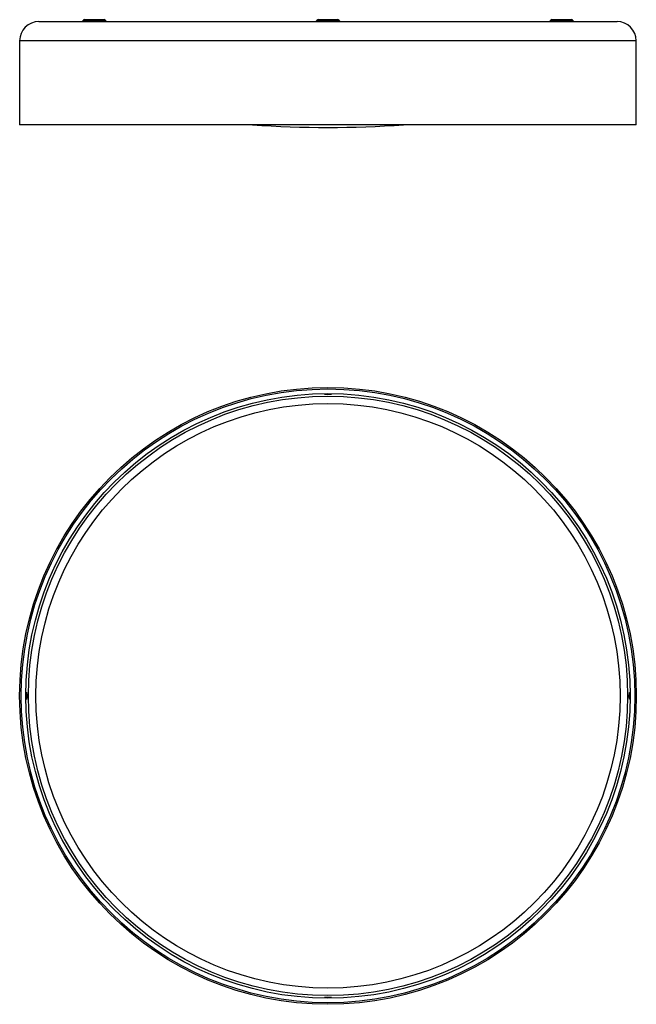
# Model space of a CAD drawing. Header units: millimetres. Extents: x 1221 to 2021, y 1064 to 2340.
import ezdxf

# ---------------------------------------------------------------- set-up
doc = ezdxf.new("R2010")
doc.units = ezdxf.units.MM
doc.header["$LTSCALE"] = 10

msp = doc.modelspace()

# ---------------------------------------------------------------- linework, layer by layer
at = {"color": 7, "linetype": 'Continuous', "lineweight": 25}
for p, q in [((1246.4, 2338), (1996.4, 2338)), ((1303.8, 2339.6), (1302.5, 2338.1)), ((1302.5, 2338.1), (1318.3, 2338.1)), ((1318.3, 2339.6), (1303.8, 2339.6)), ((1305.6, 2340.5), (1331.1, 2340.5)), ((1332.8, 2339.6), (1318.3, 2339.6)), ((1318.3, 2338.1), (1334.2, 2338.1)), ((1334.2, 2338.1), (1332.8, 2339.6)), ((1606.9, 2339.6), (1605.6, 2338.1)), ((1605.6, 2338.1), (1621.4, 2338.1)), ((1621.4, 2339.6), (1606.9, 2339.6)), ((1608.7, 2340.5), (1634.2, 2340.5)), ((1636, 2339.6), (1621.4, 2339.6)), ((1621.4, 2338.1), (1637.3, 2338.1)), ((1637.3, 2338.1), (1636, 2339.6)), ((1910, 2339.6), (1908.7, 2338.1)), ((1908.7, 2338.1), (1924.5, 2338.1)), ((1924.5, 2339.6), (1910, 2339.6)), ((1911.8, 2340.5), (1937.3, 2340.5)), ((1939.1, 2339.6), (1924.5, 2339.6)), ((1924.5, 2338.1), (1940.4, 2338.1)), ((1940.4, 2338.1), (1939.1, 2339.6)), ((1221.4, 2313), (1221.4, 2204)), ((1621.4, 2313), (1221.4, 2313)), ((2021.4, 2313), (1621.4, 2313)), ((2021.4, 2204), (2021.4, 2313)), ((1621.4, 2204), (1221.4, 2204)), ((2021.4, 2204), (1621.4, 2204)), ((1617.7, 1855.1), (1617.7, 1854.7)), ((1617.7, 1855.1), (1625.2, 1855.1)), ((1625.2, 1854.7), (1625.2, 1855.1)), ((1230.4, 1467.4), (1229.9, 1467.4)), ((1229.9, 1459.9), (1229.9, 1467.4)), ((1229.9, 1459.9), (1230.4, 1459.9)), ((2012.9, 1467.4), (2012.5, 1467.4)), ((2012.5, 1459.9), (2012.9, 1459.9)), ((2012.9, 1467.4), (2012.9, 1459.9)), ((1617.7, 1072.6), (1617.7, 1072.1)), ((1625.2, 1072.1), (1625.2, 1072.6)), ((1625.2, 1072.1), (1617.7, 1072.1))]:
    msp.add_line(p, q, dxfattribs=at)
at = {"color": 7, "linetype": 'Continuous', "lineweight": 25, "flags": 128}
for points in [[(1625.2, 1855), (1625.8, 1854.9), (1626, 1854.8), (1625.6, 1854.7), (1624.5, 1854.6), (1623, 1854.5), (1621.2, 1854.5), (1619.5, 1854.6), (1618, 1854.6), (1618, 1854.6)], [(1229.9, 1465.7), (1230, 1466.4), (1230.1, 1467.6), (1230.2, 1468.2), (1230.3, 1468.1), (1230.4, 1467.3), (1230.5, 1466), (1230.5, 1464.3), (1230.5, 1462.5), (1230.5, 1460.8), (1230.4, 1459.6), (1230.4, 1459.6)]]:
    msp.add_lwpolyline(points, dxfattribs=at)
at = {"color": 7, "linetype": 'Continuous', "lineweight": 25}
for radius in [400, 398, 392, 388.7, 379]:
    msp.add_circle((1621.4, 1463.6), radius, dxfattribs=at)
for centre, radius, start, end in [((1246.4, 2313), 25, 90, 180), ((1302.3, 2338.3), 0.3, 270, 320), ((1305.6, 2338.2), 2.3, 90, 140), ((1331.1, 2338.2), 2.3, 40, 90), ((1334.4, 2338.3), 0.3, 220, 270), ((1605.4, 2338.3), 0.3, 270, 320), ((1608.7, 2338.2), 2.3, 90, 140), ((1634.2, 2338.2), 2.3, 40, 90), ((1637.5, 2338.3), 0.3, 220, 270), ((1908.5, 2338.3), 0.3, 270, 320), ((1911.8, 2338.2), 2.3, 90, 140), ((1937.3, 2338.2), 2.3, 40, 90), ((1940.6, 2338.3), 0.3, 220, 270), ((1996.4, 2313), 25, 0, 90), ((1621.4, 3702.3), 1501.5, 266.2587, 273.7413)]:
    msp.add_arc(centre, radius, start, end, dxfattribs=at)
for points, knots in [([(1618, 1854.6), (1617.7, 1854.6), (1616.9, 1854.7), (1616.7, 1854.8), (1617, 1854.9), (1617.5, 1855), (1617.7, 1855)], [0, 0, 0, 0, 0.295753, 0.591014, 0.886356, 1, 1, 1, 1]), ([(1230.4, 1459.6), (1230.4, 1459.4), (1230.3, 1458.9), (1230.2, 1459), (1230, 1459.9), (1230, 1460.8), (1229.9, 1461.4), (1229.9, 1461.4)], [0, 0, 0, 0, 0.244616, 0.48903, 0.733727, 0.979058, 1, 1, 1, 1]), ([(2012.5, 1459.8), (2012.4, 1460.1), (2012.4, 1460.8), (2012.3, 1462.5), (2012.3, 1464.2), (2012.4, 1465.9), (2012.4, 1467.3), (2012.5, 1468), (2012.7, 1468.2), (2012.8, 1467.6), (2012.9, 1466.6), (2012.9, 1465.7), (2012.9, 1465.3)], [0, 0, 0, 0, 0.1037955, 0.2079141, 0.3120873, 0.4161179, 0.5199202, 0.6235147, 0.7270434, 0.8307326, 0.9347669, 1, 1, 1, 1]), ([(2012.9, 1461.9), (2012.9, 1461.7), (2012.9, 1461), (2012.8, 1460), (2012.7, 1459.2), (2012.6, 1459.1), (2012.5, 1459.5), (2012.5, 1459.8)], [0, 0, 0, 0, 0.071498, 0.304239, 0.536305, 0.768062, 1, 1, 1, 1]), ([(1617.7, 1072.3), (1617.6, 1072.3), (1617.1, 1072.3), (1616.9, 1072.4), (1617.1, 1072.5), (1617.8, 1072.6), (1618.1, 1072.6)], [0, 0, 0, 0, 0.075358, 0.383469, 0.691468, 1, 1, 1, 1]), ([(1618.1, 1072.6), (1618.6, 1072.7), (1619.4, 1072.7), (1621.2, 1072.7), (1623, 1072.7), (1624.5, 1072.7), (1625.6, 1072.6), (1626, 1072.5), (1625.8, 1072.3), (1625.4, 1072.3), (1625.2, 1072.3)], [0, 0, 0, 0, 0.13372, 0.267753, 0.401702, 0.535381, 0.668742, 0.801909, 0.935131, 1, 1, 1, 1])]:
    msp.add_open_spline(points, degree=3, knots=knots, dxfattribs=at)

doc.saveas('drawing.dxf')
